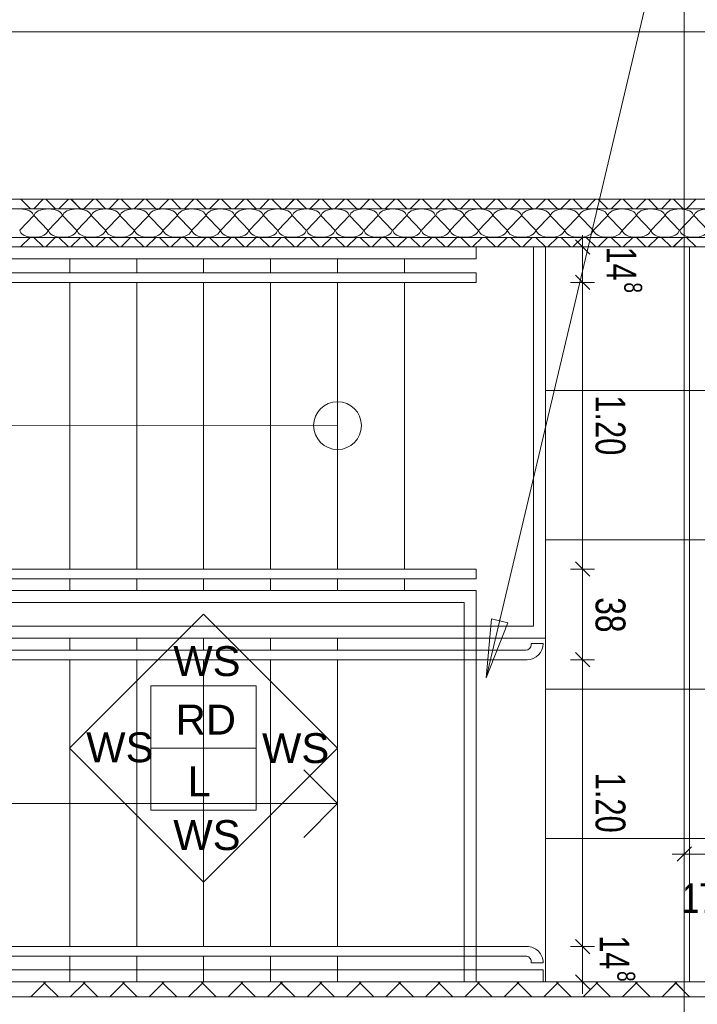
# Model space of a CAD drawing. Extents: x 229 to 926, y 37 to 878.
# Tile 156 of 201: x 447 to 504, y 666 to 748. Entities that reach past the tile are written whole.
import ezdxf
from ezdxf.lldxf.tags import DXFTag

# ---------------------------------------------------------------- set-up
doc = ezdxf.new("R2010")
doc.units = 0
doc.layers.get('0').update_dxf_attribs({"linetype": 'fein_strichliert', "lineweight": 13})
for name, color, linetype, lineweight in [('Axen', 7, 'Continuous', 25), ('Axen-A03CP9SWA9', 7, 'Continuous', 25), ('Beschriftung', 7, 'Continuous', 25), ('Beschriftung-A03CP9SUA9', 7, 'Continuous', 25), ('Deckenspiegel', 7, 'Continuous', 25), ('Fullfläche', 7, 'Continuous', 25), ('Fullfläche-A03CP9SXA9', 7, 'Continuous', 25), ('Maßlinien', 7, 'Continuous', 25), ('Maßlinien-A03CP9T3A9', 7, 'Continuous', 25), ('Treppen', 7, 'Continuous', 25), ('Treppen-A03CP9SZA9', 7, 'Continuous', 25), ('Wände', 7, 'Continuous', 25), ('Wände-A03CP9T2A9', 7, 'Continuous', 25)]:
    doc.layers.add(name, color=color, linetype=linetype, lineweight=lineweight)
doc.styles.get("Standard").update_dxf_attribs({"font": 'arial.ttf'})
tags = doc.linetypes.add('ALL_S25', pattern=[0.001, 0, -0.001]).pattern_tags.tags
tags[6:7] = [DXFTag(74, 4), DXFTag(75, 0), DXFTag(340, '0'), DXFTag(46, 1.0), DXFTag(50, 0.0), DXFTag(44, 0.0), DXFTag(45, 0.0)]
tags[4:5] = [DXFTag(74, 4), DXFTag(75, 0), DXFTag(340, '0'), DXFTag(46, 1.0), DXFTag(50, 0.0), DXFTag(44, 0.0), DXFTag(45, 0.0)]
tags = doc.linetypes.add('ALL_S25-A03CP9T4A9', pattern=[0.001, 0, -0.001]).pattern_tags.tags
tags[6:7] = [DXFTag(74, 4), DXFTag(75, 0), DXFTag(340, '0'), DXFTag(46, 1.0), DXFTag(50, 0.0), DXFTag(44, 0.0), DXFTag(45, 0.0)]
tags[4:5] = [DXFTag(74, 4), DXFTag(75, 0), DXFTag(340, '0'), DXFTag(46, 1.0), DXFTag(50, 0.0), DXFTag(44, 0.0), DXFTag(45, 0.0)]
tags = doc.linetypes.add('fein_strichliert', pattern=[4, 1, -2, 1]).pattern_tags.tags
tags[8:9] = [DXFTag(74, 4), DXFTag(75, 0), DXFTag(340, '0'), DXFTag(46, 0.0), DXFTag(50, 0.0), DXFTag(44, 0.0), DXFTag(45, 0.0)]
tags[6:7] = [DXFTag(74, 4), DXFTag(75, 0), DXFTag(340, '0'), DXFTag(46, 0.0), DXFTag(50, 0.0), DXFTag(44, 0.0), DXFTag(45, 0.0)]
tags[4:5] = [DXFTag(74, 4), DXFTag(75, 0), DXFTag(340, '0'), DXFTag(46, 0.0), DXFTag(50, 0.0), DXFTag(44, 0.0), DXFTag(45, 0.0)]
tags = doc.linetypes.add('PUNKT2_S9', pattern=[0.001, 0, -0.001]).pattern_tags.tags
tags[6:7] = [DXFTag(74, 4), DXFTag(75, 0), DXFTag(340, '0'), DXFTag(46, 1.0), DXFTag(50, 0.0), DXFTag(44, 0.0), DXFTag(45, 0.0)]
tags[4:5] = [DXFTag(74, 4), DXFTag(75, 0), DXFTag(340, '0'), DXFTag(46, 1.0), DXFTag(50, 0.0), DXFTag(44, 0.0), DXFTag(45, 0.0)]
tags = doc.linetypes.add('PUNKT2_S9-A03CP9T5A9', pattern=[0.001, 0, -0.001]).pattern_tags.tags
tags[6:7] = [DXFTag(74, 4), DXFTag(75, 0), DXFTag(340, '0'), DXFTag(46, 1.0), DXFTag(50, 0.0), DXFTag(44, 0.0), DXFTag(45, 0.0)]
tags[4:5] = [DXFTag(74, 4), DXFTag(75, 0), DXFTag(340, '0'), DXFTag(46, 1.0), DXFTag(50, 0.0), DXFTag(44, 0.0), DXFTag(45, 0.0)]
tags = doc.linetypes.add('VERDECKT2_S2', pattern=[0.0027, 0.002, -0.0007]).pattern_tags.tags
tags[6:7] = [DXFTag(74, 4), DXFTag(75, 0), DXFTag(340, '0'), DXFTag(46, 1.0), DXFTag(50, 0.0), DXFTag(44, 0.0), DXFTag(45, 0.0)]
tags[4:5] = [DXFTag(74, 4), DXFTag(75, 0), DXFTag(340, '0'), DXFTag(46, 1.0), DXFTag(50, 0.0), DXFTag(44, 0.0), DXFTag(45, 0.0)]
tags = doc.linetypes.add('VERDECKT2_S2-A03CP9T6A9', pattern=[0.0027, 0.002, -0.0007]).pattern_tags.tags
tags[6:7] = [DXFTag(74, 4), DXFTag(75, 0), DXFTag(340, '0'), DXFTag(46, 1.0), DXFTag(50, 0.0), DXFTag(44, 0.0), DXFTag(45, 0.0)]
tags[4:5] = [DXFTag(74, 4), DXFTag(75, 0), DXFTag(340, '0'), DXFTag(46, 1.0), DXFTag(50, 0.0), DXFTag(44, 0.0), DXFTag(45, 0.0)]

# ---------------------------------------------------------------- blocks, each defined once
blk = doc.blocks.new('Referenz-A03CP9SSA9', base_point=(255.728, 65.704))
at = {"layer": 'Axen', "color": 0, "linetype": 'ALL_S25', "lineweight": -2, "ltscale": 0.13}
for p, q in [((502.834, 66.032), (502.834, 801.546)), ((735.547, 733.346), (301.737, 733.346))]:
    blk.add_line(p, q, dxfattribs=at)
at = {"layer": 'Beschriftung', "color": 0, "lineweight": -2}
for p, q in [((486.263, 693.297), (516.523, 821.179)), ((451.407, 687.419), (462.622, 698.631)), ((462.622, 698.631), (473.834, 687.416)), ((486.263, 693.297), (486.711, 698.227)), ((486.263, 693.297), (486.711, 698.227)), ((488.073, 697.904), (486.263, 693.297)), ((488.073, 697.904), (486.263, 693.297)), ((486.711, 698.227), (488.073, 697.904)), ((486.711, 698.227), (488.073, 697.904)), ((487.392, 698.065), (487.472, 698.406)), ((486.263, 693.297), (486.263, 693.297)), ((486.263, 693.297), (486.263, 693.297)), ((486.263, 693.297), (486.263, 693.297)), ((458.22, 687.418), (458.221, 692.618)), ((458.221, 692.618), (467.021, 692.617)), ((467.021, 692.617), (467.02, 687.417)), ((462.619, 676.204), (451.407, 687.419)), ((467.02, 687.417), (458.22, 687.418)), ((458.22, 682.218), (458.22, 687.418)), ((473.834, 687.416), (462.619, 676.204)), ((467.02, 687.417), (467.02, 682.217)), ((467.02, 682.217), (458.22, 682.218))]:
    blk.add_line(p, q, dxfattribs=at)
at = {"layer": 'Fullfläche', "color": 0, "lineweight": -2}
for p, q in [((447.337, 733.346), (448.136, 732.546)), ((449.219, 733.346), (448.419, 732.546)), ((449.437, 733.346), (450.236, 732.546)), ((451.319, 733.346), (450.519, 732.546)), ((451.537, 733.346), (452.336, 732.546)), ((453.419, 733.346), (452.619, 732.546)), ((453.637, 733.346), (454.436, 732.546)), ((455.519, 733.346), (454.719, 732.546)), ((455.737, 733.346), (456.536, 732.546)), ((457.619, 733.346), (456.819, 732.546)), ((457.837, 733.346), (458.636, 732.546)), ((459.719, 733.346), (458.919, 732.546)), ((459.937, 733.346), (460.736, 732.546)), ((461.819, 733.346), (461.019, 732.546)), ((462.037, 733.346), (462.836, 732.546)), ((463.919, 733.346), (463.119, 732.546)), ((464.137, 733.346), (464.936, 732.546)), ((466.019, 733.346), (465.219, 732.546)), ((466.237, 733.346), (467.036, 732.546)), ((468.119, 733.346), (467.319, 732.546)), ((468.337, 733.346), (469.136, 732.546)), ((470.219, 733.346), (469.419, 732.546)), ((470.437, 733.346), (471.236, 732.546)), ((472.319, 733.346), (471.519, 732.546)), ((472.537, 733.346), (473.336, 732.546)), ((474.419, 733.346), (473.619, 732.546)), ((474.637, 733.346), (475.436, 732.546)), ((476.519, 733.346), (475.719, 732.546)), ((476.737, 733.346), (477.536, 732.546)), ((478.619, 733.346), (477.819, 732.546)), ((478.837, 733.346), (479.636, 732.546)), ((480.719, 733.346), (479.919, 732.546)), ((480.937, 733.346), (481.736, 732.546)), ((482.818, 733.346), (482.019, 732.546)), ((483.037, 733.346), (483.836, 732.546)), ((484.918, 733.346), (484.119, 732.546)), ((485.137, 733.346), (485.936, 732.546)), ((487.018, 733.346), (486.219, 732.546)), ((487.237, 733.346), (488.036, 732.546)), ((489.118, 733.346), (488.319, 732.546)), ((489.337, 733.346), (490.136, 732.546)), ((491.218, 733.346), (490.419, 732.546)), ((491.437, 733.346), (492.236, 732.546)), ((493.318, 733.346), (492.519, 732.546)), ((493.537, 733.346), (494.336, 732.546)), ((495.418, 733.346), (494.619, 732.546)), ((495.637, 733.346), (496.436, 732.546)), ((497.518, 733.346), (496.719, 732.546)), ((497.737, 733.346), (498.536, 732.546)), ((499.618, 733.346), (498.819, 732.546)), ((499.837, 733.346), (500.636, 732.546)), ((501.718, 733.346), (500.919, 732.546)), ((501.937, 733.346), (502.736, 732.546)), ((503.818, 733.346), (503.019, 732.546)), ((447.257, 730.746), (448.409, 731.946)), ((448.457, 731.946), (449.609, 730.746)), ((449.657, 730.746), (450.809, 731.946)), ((450.857, 731.946), (452.009, 730.746)), ((452.057, 730.746), (453.209, 731.946)), ((453.257, 731.946), (454.409, 730.746)), ((454.457, 730.746), (455.609, 731.946)), ((455.657, 731.946), (456.809, 730.746)), ((456.857, 730.746), (458.009, 731.946)), ((458.057, 731.946), (459.209, 730.746)), ((459.257, 730.746), (460.409, 731.946)), ((460.457, 731.946), (461.609, 730.746)), ((461.657, 730.746), (462.809, 731.946)), ((462.857, 731.946), (464.009, 730.746)), ((464.057, 730.746), (465.209, 731.946)), ((465.257, 731.946), (466.409, 730.746)), ((466.457, 730.746), (467.609, 731.946)), ((467.657, 731.946), (468.809, 730.746)), ((468.857, 730.746), (470.009, 731.946)), ((470.057, 731.946), (471.209, 730.746)), ((471.257, 730.746), (472.409, 731.946)), ((472.457, 731.946), (473.609, 730.746)), ((473.657, 730.746), (474.809, 731.946)), ((474.857, 731.946), (476.009, 730.746)), ((476.057, 730.746), (477.209, 731.946)), ((477.257, 731.946), (478.409, 730.746)), ((478.457, 730.746), (479.609, 731.946)), ((479.657, 731.946), (480.809, 730.746)), ((480.857, 730.746), (482.009, 731.946)), ((482.057, 731.946), (483.209, 730.746)), ((483.257, 730.746), (484.409, 731.946)), ((484.457, 731.946), (485.609, 730.746)), ((485.657, 730.746), (486.809, 731.946)), ((486.857, 731.946), (488.009, 730.746)), ((488.057, 730.746), (489.209, 731.946)), ((489.257, 731.946), (490.409, 730.746)), ((490.457, 730.746), (491.609, 731.946)), ((491.657, 731.946), (492.809, 730.746)), ((492.857, 730.746), (494.009, 731.946)), ((494.057, 731.946), (495.209, 730.746)), ((495.257, 730.746), (496.409, 731.946)), ((496.457, 731.946), (497.609, 730.746)), ((497.657, 730.746), (498.809, 731.946)), ((498.857, 731.946), (500.009, 730.746)), ((500.057, 730.746), (501.209, 731.946)), ((501.257, 731.946), (502.409, 730.746)), ((502.457, 730.746), (503.609, 731.946)), ((503.657, 731.946), (504.809, 730.746)), ((447.323, 729.346), (448.124, 730.147)), ((449.232, 729.346), (448.432, 730.147)), ((449.423, 729.346), (450.224, 730.147)), ((451.332, 729.346), (450.532, 730.147)), ((451.523, 729.346), (452.324, 730.147)), ((453.432, 729.346), (452.632, 730.147)), ((453.623, 729.346), (454.424, 730.147)), ((455.532, 729.346), (454.732, 730.147)), ((455.723, 729.346), (456.523, 730.147)), ((457.633, 729.346), (456.832, 730.147)), ((457.823, 729.346), (458.623, 730.147)), ((459.733, 729.346), (458.932, 730.147)), ((459.923, 729.346), (460.723, 730.147)), ((461.833, 729.346), (461.032, 730.147)), ((462.023, 729.346), (462.823, 730.147)), ((463.933, 729.346), (463.132, 730.147)), ((464.123, 729.346), (464.923, 730.147)), ((466.033, 729.346), (465.232, 730.147)), ((466.223, 729.346), (467.023, 730.147)), ((468.133, 729.346), (467.333, 730.147)), ((468.323, 729.346), (469.123, 730.147)), ((470.233, 729.346), (469.433, 730.147)), ((470.423, 729.346), (471.223, 730.147)), ((472.333, 729.346), (471.533, 730.147)), ((472.523, 729.346), (473.323, 730.147)), ((474.433, 729.346), (473.633, 730.147)), ((474.623, 729.346), (475.423, 730.147)), ((476.533, 729.346), (475.733, 730.147)), ((476.723, 729.346), (477.523, 730.147)), ((478.633, 729.346), (477.833, 730.147)), ((478.823, 729.346), (479.623, 730.147)), ((480.733, 729.346), (479.933, 730.147)), ((480.923, 729.346), (481.723, 730.147)), ((482.833, 729.346), (482.033, 730.147)), ((483.023, 729.346), (483.823, 730.147)), ((484.933, 729.346), (484.133, 730.147)), ((485.123, 729.346), (485.922, 730.146)), ((487.033, 729.346), (486.233, 730.146)), ((487.223, 729.346), (488.022, 730.146)), ((489.133, 729.346), (488.333, 730.146)), ((489.323, 729.346), (490.122, 730.146)), ((491.233, 729.346), (490.433, 730.146)), ((491.423, 729.346), (492.222, 730.146)), ((493.333, 729.346), (492.533, 730.146)), ((493.523, 729.346), (494.322, 730.146)), ((495.433, 729.346), (494.633, 730.146)), ((495.623, 729.346), (496.422, 730.146)), ((497.533, 729.346), (496.733, 730.146)), ((497.723, 729.346), (498.522, 730.146)), ((499.633, 729.346), (498.833, 730.146)), ((499.823, 729.346), (500.622, 730.146)), ((501.733, 729.346), (500.934, 730.146)), ((501.923, 729.346), (502.722, 730.146)), ((503.833, 729.346), (503.034, 730.146)), ((449.325, 667.753), (448.177, 666.604)), ((449.235, 667.846), (449.325, 667.756)), ((449.421, 667.846), (449.332, 667.756)), ((449.332, 667.753), (450.479, 666.604)), ((452.625, 667.753), (451.477, 666.604)), ((452.535, 667.846), (452.625, 667.756)), ((452.721, 667.846), (452.632, 667.756)), ((452.632, 667.753), (453.779, 666.604)), ((455.925, 667.753), (454.778, 666.604)), ((455.836, 667.846), (455.925, 667.756)), ((456.021, 667.846), (455.932, 667.756)), ((455.932, 667.753), (457.079, 666.605)), ((459.225, 667.753), (458.078, 666.605)), ((459.135, 667.846), (459.225, 667.756)), ((459.321, 667.846), (459.232, 667.756)), ((459.232, 667.753), (460.378, 666.605)), ((462.525, 667.753), (461.378, 666.605)), ((462.436, 667.846), (462.525, 667.756)), ((462.621, 667.846), (462.532, 667.756)), ((462.532, 667.753), (463.678, 666.605)), ((465.825, 667.753), (464.679, 666.606)), ((465.736, 667.846), (465.825, 667.756)), ((465.921, 667.846), (465.832, 667.756)), ((465.832, 667.753), (466.978, 666.606)), ((469.125, 667.753), (467.979, 666.606)), ((469.036, 667.846), (469.125, 667.756)), ((469.221, 667.846), (469.132, 667.756)), ((469.132, 667.753), (470.277, 666.606)), ((472.425, 667.753), (471.279, 666.606)), ((472.336, 667.846), (472.425, 667.756)), ((472.521, 667.846), (472.432, 667.756)), ((472.432, 667.753), (473.577, 666.607)), ((475.725, 667.753), (474.58, 666.607)), ((475.636, 667.846), (475.725, 667.756)), ((475.821, 667.846), (475.732, 667.756)), ((475.732, 667.753), (476.877, 666.607)), ((479.025, 667.753), (477.88, 666.607)), ((478.936, 667.846), (479.025, 667.756)), ((479.121, 667.846), (479.032, 667.756)), ((479.032, 667.753), (480.176, 666.607)), ((482.325, 667.753), (481.18, 666.607)), ((482.236, 667.846), (482.325, 667.756)), ((482.421, 667.846), (482.332, 667.756)), ((482.332, 667.753), (483.476, 666.608)), ((485.625, 667.753), (484.481, 666.608)), ((485.536, 667.846), (485.625, 667.756)), ((485.721, 667.846), (485.632, 667.756)), ((485.632, 667.753), (486.776, 666.608)), ((488.925, 667.753), (487.781, 666.608)), ((488.836, 667.846), (488.925, 667.756)), ((489.021, 667.846), (488.932, 667.756)), ((488.932, 667.753), (490.075, 666.609)), ((492.225, 667.753), (491.082, 666.609)), ((492.136, 667.846), (492.225, 667.757)), ((492.321, 667.846), (492.232, 667.757)), ((492.232, 667.753), (493.375, 666.609)), ((495.525, 667.753), (494.382, 666.609)), ((495.436, 667.846), (495.525, 667.757)), ((495.621, 667.846), (495.532, 667.757)), ((495.532, 667.753), (496.674, 666.609)), ((498.825, 667.753), (497.682, 666.609)), ((498.736, 667.846), (498.825, 667.757)), ((498.921, 667.846), (498.832, 667.757)), ((498.832, 667.753), (499.974, 666.61)), ((502.125, 667.753), (500.983, 666.61)), ((502.036, 667.846), (502.125, 667.757)), ((502.221, 667.846), (502.132, 667.757)), ((502.132, 667.753), (503.274, 666.61))]:
    blk.add_line(p, q, dxfattribs=at)
for centre, start_param, end_param in [((447.233, 731.946), 0, 1.570796), ((449.633, 731.946), 1.570796, 3.141593), ((449.633, 731.946), 0, 1.570796), ((452.033, 731.946), 1.570796, 3.141593), ((452.033, 731.946), 0, 1.570796), ((454.433, 731.946), 1.570796, 3.141593), ((454.433, 731.946), 0, 1.570796), ((456.833, 731.946), 1.570796, 3.141593), ((456.833, 731.946), 0, 1.570796), ((459.233, 731.946), 1.570796, 3.141593), ((459.233, 731.946), 0, 1.570796), ((461.633, 731.946), 1.570796, 3.141593), ((461.633, 731.946), 0, 1.570796), ((464.033, 731.946), 1.570796, 3.141593), ((464.033, 731.946), 0, 1.570796), ((466.433, 731.946), 1.570796, 3.141593), ((466.433, 731.946), 0, 1.570796), ((468.833, 731.946), 1.570796, 3.141593), ((468.833, 731.946), 0, 1.570796), ((471.233, 731.946), 1.570796, 3.141593), ((471.233, 731.946), 0, 1.570796), ((473.633, 731.946), 1.570796, 3.141593), ((473.633, 731.946), 0, 1.570796), ((476.033, 731.946), 1.570796, 3.141593), ((476.033, 731.946), 0, 1.570796), ((478.433, 731.946), 1.570796, 3.141593), ((478.433, 731.946), 0, 1.570796), ((480.833, 731.946), 1.570796, 3.141593), ((480.833, 731.946), 0, 1.570796), ((483.233, 731.946), 1.570796, 3.141593), ((483.233, 731.946), 0, 1.570796), ((485.633, 731.946), 1.570796, 3.141593), ((485.633, 731.946), 0, 1.570796), ((488.033, 731.946), 1.570796, 3.141593), ((488.033, 731.946), 0, 1.570796), ((490.433, 731.946), 1.570796, 3.141593), ((490.433, 731.946), 0, 1.570796), ((492.833, 731.946), 1.570796, 3.141593), ((492.833, 731.946), 0, 1.570796), ((495.233, 731.946), 1.570796, 3.141593), ((495.233, 731.946), 0, 1.570796), ((497.633, 731.946), 1.570796, 3.141593), ((497.633, 731.946), 0, 1.570796), ((500.033, 731.946), 1.570796, 3.141593), ((500.033, 731.946), 0, 1.570796), ((502.433, 731.946), 1.570796, 3.141593), ((502.433, 731.946), 0, 1.570796), ((504.833, 731.946), 1.570796, 3.141593), ((448.433, 730.746), 3.141593, 6.283185), ((450.833, 730.746), 3.141593, 6.283185), ((453.233, 730.746), 3.141593, 6.283185), ((455.633, 730.746), 3.141593, 6.283185), ((458.033, 730.746), 3.141593, 6.283185), ((460.433, 730.746), 3.141593, 6.283185), ((462.833, 730.746), 3.141593, 6.283185), ((465.233, 730.746), 3.141593, 6.283185), ((467.633, 730.746), 3.141593, 6.283185), ((470.033, 730.746), 3.141593, 6.283185), ((472.433, 730.746), 3.141593, 6.283185), ((474.833, 730.746), 3.141593, 6.283185), ((477.233, 730.746), 3.141593, 6.283185), ((479.633, 730.746), 3.141593, 6.283185), ((482.033, 730.746), 3.141593, 6.283185), ((484.433, 730.746), 3.141593, 6.283185), ((486.833, 730.746), 3.141593, 6.283185), ((489.233, 730.746), 3.141593, 6.283185), ((491.633, 730.746), 3.141593, 6.283185), ((494.033, 730.746), 3.141593, 6.283185), ((496.433, 730.746), 3.141593, 6.283185), ((498.833, 730.746), 3.141593, 6.283185), ((501.233, 730.746), 3.141593, 6.283185), ((503.633, 730.746), 3.141593, 6.283185)]:
    blk.add_ellipse(centre, major_axis=(1.176, 0), ratio=0.5, start_param=start_param, end_param=end_param, dxfattribs=at)
at = {"layer": 'Maßlinien', "color": 0, "lineweight": -2}
for p, q in [((423.368, 747.346), (506.334, 747.346)), ((494.334, 729.346), (494.334, 730.346)), ((494.334, 729.346), (493.334, 729.346)), ((493.734, 729.946), (494.934, 728.746)), ((494.334, 729.346), (495.334, 729.346)), ((494.334, 729.346), (494.334, 726.386)), ((493.734, 726.986), (494.934, 725.786)), ((494.334, 726.386), (493.334, 726.386)), ((494.334, 726.386), (495.334, 726.386)), ((494.334, 726.386), (494.334, 702.396)), ((493.734, 702.996), (494.934, 701.796)), ((494.334, 702.396), (493.334, 702.396)), ((494.334, 702.396), (495.334, 702.396)), ((494.334, 702.396), (494.334, 694.806)), ((494.334, 694.806), (493.334, 694.806)), ((493.734, 695.406), (494.934, 694.206)), ((494.334, 694.806), (495.334, 694.806)), ((494.334, 694.806), (494.334, 670.806)), ((503.434, 679.146), (502.234, 677.946)), ((502.834, 678.546), (502.834, 679.546)), ((502.834, 678.546), (501.834, 678.546)), ((502.834, 678.546), (502.834, 677.546)), ((506.334, 678.546), (502.834, 678.546)), ((494.334, 670.806), (493.334, 670.806)), ((493.734, 671.406), (494.934, 670.206)), ((494.334, 670.806), (495.334, 670.806)), ((494.334, 670.806), (494.334, 667.846)), ((493.734, 668.446), (494.934, 667.246)), ((494.334, 667.846), (493.334, 667.846)), ((494.334, 667.846), (495.334, 667.846)), ((494.334, 667.846), (494.334, 666.846))]:
    blk.add_line(p, q, dxfattribs=at)
at = {"layer": 'Treppen', "color": 0, "lineweight": -2}
for p, q in [((485.434, 729.346), (441.625, 729.346)), ((479.434, 729.346), (479.434, 729.346)), ((485.434, 728.346), (485.434, 729.346)), ((485.434, 728.346), (441.236, 728.346)), ((451.434, 727.186), (451.434, 728.346)), ((457.034, 727.186), (457.034, 728.346)), ((462.634, 727.186), (462.634, 728.346)), ((468.234, 727.186), (468.234, 728.346)), ((473.834, 727.186), (473.834, 728.346)), ((479.434, 728.346), (479.434, 727.186)), ((485.434, 727.186), (440.866, 727.186)), ((485.434, 727.186), (485.434, 726.386)), ((485.434, 726.386), (440.476, 726.386)), ((451.434, 702.386), (451.434, 726.386)), ((457.034, 702.386), (457.034, 726.386)), ((462.634, 702.386), (462.634, 726.386)), ((468.234, 702.386), (468.234, 726.386)), ((473.834, 702.386), (473.834, 726.386)), ((473.834, 714.396), (400.434, 714.363)), ((485.434, 702.386), (431.138, 702.386)), ((485.434, 701.586), (485.434, 702.386)), ((485.434, 701.586), (430.825, 701.586)), ((451.434, 700.586), (451.434, 701.586)), ((457.034, 700.586), (457.034, 701.586)), ((462.634, 700.586), (462.634, 701.586)), ((468.234, 700.586), (468.234, 701.586)), ((473.834, 700.586), (473.834, 701.586)), ((479.434, 701.586), (479.434, 700.586)), ((485.434, 700.586), (430.434, 700.586)), ((485.434, 700.586), (485.434, 667.846)), ((484.434, 699.586), (430.042, 699.586)), ((484.434, 667.846), (484.434, 699.586)), ((473.834, 682.763), (471.005, 685.592)), ((400.434, 682.763), (473.834, 682.763)), ((473.834, 682.763), (471.005, 679.935))]:
    blk.add_line(p, q, dxfattribs=at)
at = {"layer": 'Treppen', "color": 0, "linetype": 'PUNKT2_S9', "lineweight": -2, "ltscale": 0.13}
for p, q in [((490.234, 729.346), (490.234, 697.606)), ((491.234, 729.346), (491.234, 696.606)), ((490.234, 697.606), (415.234, 697.606)), ((491.234, 696.606), (414.234, 696.606)), ((451.434, 695.606), (451.434, 696.606)), ((457.034, 695.606), (457.034, 696.606)), ((462.634, 695.606), (462.634, 696.606)), ((468.234, 695.606), (468.234, 696.606)), ((473.834, 695.606), (473.834, 696.606)), ((489.582, 695.606), (413.785, 695.606)), ((491.034, 696.158), (490.034, 696.158)), ((490.034, 696.158), (490.034, 696.058)), ((489.682, 694.806), (413.785, 694.806)), ((451.434, 670.806), (451.434, 694.806)), ((457.034, 670.806), (457.034, 694.806)), ((462.634, 670.806), (462.634, 694.806)), ((468.234, 670.806), (468.234, 694.806)), ((473.834, 670.806), (473.834, 694.806)), ((489.682, 670.806), (389.434, 670.806)), ((489.582, 670.006), (389.434, 670.006)), ((451.434, 667.846), (451.434, 670.006)), ((457.034, 667.846), (457.034, 670.006)), ((462.634, 667.846), (462.634, 670.006)), ((468.234, 667.846), (468.234, 670.006)), ((473.834, 667.846), (473.834, 670.006)), ((490.034, 669.454), (490.034, 669.554)), ((491.034, 669.454), (490.034, 669.454)), ((491.034, 668.846), (386.634, 668.846)), ((491.034, 668.846), (491.034, 667.846)), ((491.034, 667.846), (385.634, 667.846))]:
    blk.add_line(p, q, dxfattribs=at)
at = {"layer": 'Treppen', "color": 0, "linetype": 'VERDECKT2_S2', "lineweight": -2, "ltscale": 0.13}
blk.add_line((479.434, 726.386), (479.434, 702.386), dxfattribs=at)
at = {"layer": 'Treppen', "color": 0, "lineweight": -2}
blk.add_circle((473.834, 714.396), 2, dxfattribs=at)
at = {"layer": 'Treppen', "color": 0, "linetype": 'PUNKT2_S9', "lineweight": -2, "ltscale": 0.13}
for centre, major_axis, end_param in [((489.582, 696.058), (0, -0.452), 1.570796), ((489.682, 696.158), (0, -1.352), 1.570796), ((489.682, 669.454), (1.352, 0), 1.570797), ((489.582, 669.554), (0.452, 0), 1.570797)]:
    blk.add_ellipse(centre, major_axis=major_axis, ratio=1, start_param=0, end_param=end_param, dxfattribs=at)
at = {"layer": 'Wände', "color": 0, "lineweight": -2}
for p, q in [((506.334, 733.346), (381.634, 733.346)), ((506.334, 732.546), (382.433, 732.546)), ((506.334, 730.146), (382.433, 730.146)), ((382.433, 729.346), (506.334, 729.346)), ((506.334, 667.846), (382.433, 667.846)), ((506.334, 666.61), (381.634, 666.596))]:
    blk.add_line(p, q, dxfattribs=at)
at = {"layer": 'Beschriftung', "color": 0, "lineweight": -2, "char_height": 2.5, "attachment_point": 1, "rotation": 359.99316}
for s, insert in [('{\\fArial;WS}', (460.092, 695.942)), ('{\\fArial;RD}', (460.296, 691.044)), ('{\\fArial;WS}', (452.808, 688.731)), ('{\\fArial;WS}', (467.514, 688.66)), ('{\\fArial;L}', (461.296, 685.877)), ('{\\fArial;WS}', (460.092, 681.383))]:
    blk.add_mtext(s, dxfattribs=dict(at, insert=insert))
at = {"layer": 'Maßlinien', "color": 0, "lineweight": -2, "attachment_point": 1}
for s, insert, char_height, rotation in [('{\\W0.73;\\fArial;14}', (498.834, 729.373), 2.5, 270.00001), ('{\\W0.76;\\fArial;8}', (499.316, 726.385), 1.5, 270.00001), ('{\\W0.74;\\fArial;1.20}', (497.916, 716.941), 2.5, 270.00001), ('{\\W0.76;\\fArial;38}', (497.918, 700.036), 2.5, 270.00001), ('{\\W0.74;\\fArial;1.20}', (497.916, 685.356), 2.5, 270.00001), ('{\\W0.73;\\fArial;17}', (502.674, 676.108), 2.5, 0.00001), ('{\\W0.73;\\fArial;14}', (498.255, 671.739), 2.5, 270.00001), ('{\\W0.76;\\fArial;8}', (498.737, 668.751), 1.5, 270.00001)]:
    blk.add_mtext(s, dxfattribs=dict(at, insert=insert, char_height=char_height, rotation=rotation))
blk = doc.blocks.new('Referenz-A03CP9T9A9', base_point=(255.728, 65.706))
at = {"layer": 'Axen-A03CP9SWA9', "color": 0, "linetype": 'ALL_S25-A03CP9T4A9', "lineweight": -2, "ltscale": 0.13}
for p, q in [((502.833, 66.032), (502.833, 801.546)), ((735.547, 733.346), (301.737, 733.346))]:
    blk.add_line(p, q, dxfattribs=at)
at = {"layer": 'Beschriftung-A03CP9SUA9', "color": 0, "lineweight": -2}
for p, q in [((486.263, 693.297), (516.523, 821.178)), ((451.407, 687.419), (462.622, 698.631)), ((462.622, 698.631), (473.833, 687.416)), ((486.263, 693.297), (486.71, 698.227)), ((486.263, 693.297), (486.71, 698.227)), ((488.073, 697.904), (486.263, 693.297)), ((488.073, 697.904), (486.263, 693.297)), ((486.71, 698.227), (488.073, 697.904)), ((486.71, 698.227), (488.073, 697.904)), ((487.391, 698.065), (487.472, 698.406)), ((458.22, 687.418), (458.221, 692.618)), ((458.221, 692.618), (467.021, 692.617)), ((467.021, 692.617), (467.02, 687.417)), ((462.618, 676.204), (451.407, 687.419)), ((467.02, 687.417), (458.22, 687.418)), ((458.22, 682.218), (458.22, 687.418)), ((473.833, 687.416), (462.618, 676.204)), ((467.02, 687.417), (467.02, 682.217)), ((467.02, 682.217), (458.22, 682.218))]:
    blk.add_line(p, q, dxfattribs=at)
at = {"layer": 'Deckenspiegel', "color": 0, "lineweight": -2}
for p, q in [((491.233, 667.846), (491.233, 729.346)), ((491.233, 729.346), (552.833, 729.346)), ((503.284, 667.846), (503.283, 729.346)), ((491.233, 717.346), (552.833, 717.346)), ((491.233, 704.846), (552.833, 704.846)), ((491.233, 692.346), (552.833, 692.346)), ((491.233, 679.846), (552.833, 679.846)), ((552.834, 667.847), (491.233, 667.846))]:
    blk.add_line(p, q, dxfattribs=at)
at = {"layer": 'Fullfläche-A03CP9SXA9', "color": 0, "lineweight": -2}
for p, q in [((447.336, 733.346), (448.136, 732.546)), ((449.219, 733.346), (448.419, 732.546)), ((449.436, 733.346), (450.236, 732.546)), ((451.319, 733.346), (450.519, 732.546)), ((451.536, 733.346), (452.336, 732.546)), ((453.419, 733.346), (452.619, 732.546)), ((453.636, 733.346), (454.436, 732.546)), ((455.518, 733.346), (454.719, 732.546)), ((455.736, 733.346), (456.536, 732.546)), ((457.619, 733.346), (456.819, 732.546)), ((457.836, 733.346), (458.636, 732.546)), ((459.719, 733.346), (458.919, 732.546)), ((459.937, 733.346), (460.736, 732.546)), ((461.818, 733.346), (461.019, 732.546)), ((462.036, 733.346), (462.836, 732.546)), ((463.918, 733.346), (463.119, 732.546)), ((464.136, 733.346), (464.936, 732.546)), ((466.018, 733.346), (465.219, 732.546)), ((466.237, 733.346), (467.036, 732.546)), ((468.118, 733.346), (467.319, 732.546)), ((468.336, 733.346), (469.136, 732.546)), ((470.218, 733.346), (469.419, 732.546)), ((470.436, 733.346), (471.236, 732.546)), ((472.318, 733.346), (471.519, 732.546)), ((472.536, 733.346), (473.336, 732.546)), ((474.418, 733.346), (473.619, 732.546)), ((474.637, 733.346), (475.436, 732.546)), ((476.518, 733.346), (475.719, 732.546)), ((476.737, 733.346), (477.536, 732.546)), ((478.618, 733.346), (477.819, 732.546)), ((478.837, 733.346), (479.636, 732.546)), ((480.718, 733.346), (479.919, 732.546)), ((480.937, 733.346), (481.736, 732.546)), ((482.818, 733.346), (482.019, 732.546)), ((483.037, 733.346), (483.836, 732.546)), ((484.918, 733.346), (484.119, 732.546)), ((485.137, 733.346), (485.936, 732.546)), ((487.018, 733.346), (486.219, 732.546)), ((487.237, 733.346), (488.036, 732.546)), ((489.118, 733.346), (488.319, 732.546)), ((489.337, 733.346), (490.136, 732.546)), ((491.218, 733.346), (490.419, 732.546)), ((491.437, 733.346), (492.236, 732.546)), ((493.318, 733.346), (492.519, 732.546)), ((493.537, 733.346), (494.336, 732.546)), ((495.418, 733.346), (494.619, 732.546)), ((495.637, 733.346), (496.436, 732.546)), ((497.518, 733.346), (496.719, 732.546)), ((497.737, 733.346), (498.536, 732.546)), ((499.618, 733.346), (498.819, 732.546)), ((499.837, 733.346), (500.636, 732.546)), ((501.718, 733.346), (500.919, 732.546)), ((501.937, 733.346), (502.736, 732.546)), ((503.818, 733.346), (503.019, 732.546)), ((447.257, 730.746), (448.409, 731.946)), ((448.457, 731.946), (449.609, 730.746)), ((449.657, 730.746), (450.809, 731.946)), ((450.857, 731.946), (452.009, 730.746)), ((452.057, 730.746), (453.209, 731.946)), ((453.257, 731.946), (454.409, 730.746)), ((454.457, 730.746), (455.609, 731.946)), ((455.657, 731.946), (456.809, 730.746)), ((456.857, 730.746), (458.009, 731.946)), ((458.057, 731.946), (459.209, 730.746)), ((459.257, 730.746), (460.409, 731.946)), ((460.457, 731.946), (461.609, 730.746)), ((461.657, 730.746), (462.809, 731.946)), ((462.857, 731.946), (464.009, 730.746)), ((464.057, 730.746), (465.209, 731.946)), ((465.257, 731.946), (466.409, 730.746)), ((466.457, 730.746), (467.609, 731.946)), ((467.657, 731.946), (468.809, 730.746)), ((468.857, 730.746), (470.009, 731.946)), ((470.057, 731.946), (471.209, 730.746)), ((471.257, 730.746), (472.409, 731.946)), ((472.457, 731.946), (473.609, 730.746)), ((473.657, 730.746), (474.809, 731.946)), ((474.857, 731.946), (476.009, 730.746)), ((476.057, 730.746), (477.209, 731.946)), ((477.257, 731.946), (478.409, 730.746)), ((478.457, 730.746), (479.609, 731.946)), ((479.657, 731.946), (480.809, 730.746)), ((480.857, 730.746), (482.009, 731.946)), ((482.057, 731.946), (483.209, 730.746)), ((483.257, 730.746), (484.409, 731.946)), ((484.457, 731.946), (485.609, 730.746)), ((485.657, 730.746), (486.809, 731.946)), ((486.857, 731.946), (488.009, 730.746)), ((488.057, 730.746), (489.209, 731.946)), ((489.257, 731.946), (490.409, 730.746)), ((490.457, 730.746), (491.609, 731.946)), ((491.657, 731.946), (492.809, 730.746)), ((492.857, 730.746), (494.009, 731.946)), ((494.057, 731.946), (495.209, 730.746)), ((495.257, 730.746), (496.409, 731.946)), ((496.457, 731.946), (497.609, 730.746)), ((497.657, 730.746), (498.809, 731.946)), ((498.857, 731.946), (500.009, 730.746)), ((500.057, 730.746), (501.209, 731.946)), ((501.257, 731.946), (502.409, 730.746)), ((502.457, 730.746), (503.609, 731.946)), ((503.657, 731.946), (504.809, 730.746)), ((447.323, 729.346), (448.124, 730.147)), ((449.232, 729.346), (448.432, 730.147)), ((449.423, 729.346), (450.223, 730.147)), ((451.332, 729.346), (450.532, 730.147)), ((451.523, 729.346), (452.323, 730.147)), ((453.432, 729.346), (452.632, 730.147)), ((453.623, 729.346), (454.423, 730.147)), ((455.532, 729.346), (454.732, 730.147)), ((455.723, 729.346), (456.523, 730.147)), ((457.632, 729.346), (456.832, 730.147)), ((457.823, 729.346), (458.623, 730.147)), ((459.732, 729.346), (458.932, 730.147)), ((459.923, 729.346), (460.723, 730.147)), ((461.832, 729.346), (461.032, 730.147)), ((462.023, 729.346), (462.823, 730.147)), ((463.932, 729.346), (463.132, 730.147)), ((464.123, 729.346), (464.923, 730.147)), ((466.032, 729.346), (465.232, 730.147)), ((466.223, 729.346), (467.023, 730.147)), ((468.132, 729.346), (467.332, 730.147)), ((468.323, 729.346), (469.123, 730.147)), ((470.232, 729.346), (469.432, 730.147)), ((470.423, 729.346), (471.223, 730.147)), ((472.332, 729.346), (471.532, 730.147)), ((472.523, 729.346), (473.323, 730.147)), ((474.432, 729.346), (473.632, 730.147)), ((474.623, 729.346), (475.423, 730.147)), ((476.533, 729.346), (475.733, 730.147)), ((476.723, 729.346), (477.522, 730.147)), ((478.632, 729.346), (477.833, 730.147)), ((478.823, 729.346), (479.622, 730.147)), ((480.733, 729.346), (479.933, 730.147)), ((480.923, 729.346), (481.722, 730.147)), ((482.832, 729.346), (482.033, 730.147)), ((483.023, 729.346), (483.822, 730.147)), ((484.933, 729.346), (484.133, 730.147)), ((485.123, 729.346), (485.922, 730.146)), ((487.033, 729.346), (486.233, 730.146)), ((487.223, 729.346), (488.022, 730.146)), ((489.133, 729.346), (488.333, 730.146)), ((489.323, 729.346), (490.122, 730.146)), ((491.233, 729.346), (490.433, 730.146)), ((491.423, 729.346), (492.222, 730.146)), ((493.333, 729.346), (492.533, 730.146)), ((493.522, 729.346), (494.322, 730.146)), ((495.433, 729.346), (494.633, 730.146)), ((495.623, 729.346), (496.422, 730.146)), ((497.533, 729.346), (496.733, 730.146)), ((497.722, 729.346), (498.522, 730.146)), ((499.633, 729.346), (498.833, 730.146)), ((499.822, 729.346), (500.622, 730.146)), ((501.733, 729.346), (500.933, 730.146)), ((501.922, 729.346), (502.722, 730.146)), ((503.833, 729.346), (503.033, 730.146)), ((449.325, 667.753), (448.177, 666.604)), ((449.235, 667.846), (449.325, 667.756)), ((449.421, 667.846), (449.331, 667.756)), ((449.331, 667.753), (450.479, 666.604)), ((452.625, 667.753), (451.477, 666.604)), ((452.535, 667.846), (452.625, 667.756)), ((452.721, 667.846), (452.631, 667.756)), ((452.631, 667.753), (453.779, 666.604)), ((455.925, 667.753), (454.778, 666.604)), ((455.835, 667.846), (455.925, 667.756)), ((456.021, 667.846), (455.931, 667.756)), ((455.931, 667.753), (457.079, 666.605)), ((459.225, 667.753), (458.078, 666.605)), ((459.135, 667.846), (459.225, 667.756)), ((459.321, 667.846), (459.231, 667.756)), ((459.231, 667.753), (460.378, 666.605)), ((462.525, 667.753), (461.378, 666.605)), ((462.435, 667.846), (462.525, 667.756)), ((462.621, 667.846), (462.531, 667.756)), ((462.531, 667.753), (463.678, 666.606)), ((465.825, 667.753), (464.679, 666.606)), ((465.735, 667.846), (465.825, 667.756)), ((465.921, 667.846), (465.831, 667.756)), ((465.831, 667.753), (466.978, 666.606)), ((469.125, 667.753), (467.979, 666.606)), ((469.035, 667.846), (469.125, 667.756)), ((469.221, 667.846), (469.131, 667.756)), ((469.131, 667.753), (470.277, 666.606)), ((472.425, 667.753), (471.279, 666.606)), ((472.335, 667.846), (472.425, 667.757)), ((472.521, 667.846), (472.431, 667.757)), ((472.431, 667.753), (473.577, 666.607)), ((475.725, 667.753), (474.58, 666.607)), ((475.635, 667.846), (475.725, 667.757)), ((475.821, 667.846), (475.731, 667.757)), ((475.731, 667.753), (476.876, 666.607)), ((479.025, 667.753), (477.88, 666.607)), ((478.935, 667.846), (479.025, 667.757)), ((479.121, 667.846), (479.031, 667.757)), ((479.031, 667.753), (480.176, 666.608)), ((482.325, 667.753), (481.18, 666.608)), ((482.235, 667.846), (482.325, 667.757)), ((482.421, 667.846), (482.331, 667.757)), ((482.331, 667.753), (483.476, 666.608)), ((485.625, 667.753), (484.481, 666.608)), ((485.535, 667.846), (485.625, 667.757)), ((485.721, 667.846), (485.631, 667.757)), ((485.631, 667.753), (486.775, 666.608)), ((488.925, 667.753), (487.781, 666.608)), ((488.835, 667.846), (488.925, 667.757)), ((489.021, 667.846), (488.931, 667.757)), ((488.931, 667.753), (490.075, 666.609)), ((492.225, 667.753), (491.081, 666.609)), ((492.135, 667.846), (492.225, 667.757)), ((492.321, 667.846), (492.231, 667.757)), ((492.231, 667.753), (493.375, 666.609)), ((495.525, 667.753), (494.382, 666.609)), ((495.435, 667.846), (495.525, 667.757)), ((495.621, 667.846), (495.531, 667.757)), ((495.531, 667.753), (496.674, 666.609)), ((498.825, 667.753), (497.682, 666.61)), ((498.736, 667.846), (498.825, 667.757)), ((498.921, 667.846), (498.831, 667.757)), ((498.831, 667.753), (499.974, 666.61)), ((502.125, 667.754), (500.982, 666.61)), ((502.035, 667.846), (502.125, 667.757)), ((502.221, 667.846), (502.131, 667.757)), ((502.131, 667.754), (503.273, 666.61))]:
    blk.add_line(p, q, dxfattribs=at)
for centre, start_param, end_param in [((447.233, 731.946), 0, 1.570796), ((449.633, 731.946), 1.570796, 3.141593), ((449.633, 731.946), 0, 1.570796), ((452.033, 731.946), 1.570796, 3.141593), ((452.033, 731.946), 0, 1.570796), ((454.433, 731.946), 1.570796, 3.141593), ((454.433, 731.946), 0, 1.570796), ((456.833, 731.946), 1.570796, 3.141593), ((456.833, 731.946), 0, 1.570796), ((459.233, 731.946), 1.570796, 3.141593), ((459.233, 731.946), 0, 1.570796), ((461.633, 731.946), 1.570796, 3.141593), ((461.633, 731.946), 0, 1.570796), ((464.033, 731.946), 1.570796, 3.141593), ((464.033, 731.946), 0, 1.570796), ((466.433, 731.946), 1.570796, 3.141593), ((466.433, 731.946), 0, 1.570796), ((468.833, 731.946), 1.570796, 3.141593), ((468.833, 731.946), 0, 1.570796), ((471.233, 731.946), 1.570796, 3.141593), ((471.233, 731.946), 0, 1.570796), ((473.633, 731.946), 1.570796, 3.141593), ((473.633, 731.946), 0, 1.570796), ((476.033, 731.946), 1.570796, 3.141593), ((476.033, 731.946), 0, 1.570796), ((478.433, 731.946), 1.570796, 3.141593), ((478.433, 731.946), 0, 1.570796), ((480.833, 731.946), 1.570796, 3.141593), ((480.833, 731.946), 0, 1.570796), ((483.233, 731.946), 1.570796, 3.141593), ((483.233, 731.946), 0, 1.570796), ((485.633, 731.946), 1.570796, 3.141593), ((485.633, 731.946), 0, 1.570796), ((488.033, 731.946), 1.570796, 3.141593), ((488.033, 731.946), 0, 1.570796), ((490.433, 731.946), 1.570796, 3.141593), ((490.433, 731.946), 0, 1.570796), ((492.833, 731.946), 1.570796, 3.141593), ((492.833, 731.946), 0, 1.570796), ((495.233, 731.946), 1.570796, 3.141593), ((495.233, 731.946), 0, 1.570796), ((497.633, 731.946), 1.570796, 3.141593), ((497.633, 731.946), 0, 1.570796), ((500.033, 731.946), 1.570796, 3.141593), ((500.033, 731.946), 0, 1.570796), ((502.433, 731.946), 1.570796, 3.141593), ((502.433, 731.946), 0, 1.570796), ((504.833, 731.946), 1.570796, 3.141593), ((448.433, 730.746), 3.141593, 6.283185), ((450.833, 730.746), 3.141593, 6.283185), ((453.233, 730.746), 3.141593, 6.283185), ((455.633, 730.746), 3.141593, 6.283185), ((458.033, 730.746), 3.141593, 6.283185), ((460.433, 730.746), 3.141593, 6.283185), ((462.833, 730.746), 3.141593, 6.283185), ((465.233, 730.746), 3.141593, 6.283185), ((467.633, 730.746), 3.141593, 6.283185), ((470.033, 730.746), 3.141593, 6.283185), ((472.433, 730.746), 3.141593, 6.283185), ((474.833, 730.746), 3.141593, 6.283185), ((477.233, 730.746), 3.141593, 6.283185), ((479.633, 730.746), 3.141593, 6.283185), ((482.033, 730.746), 3.141593, 6.283185), ((484.433, 730.746), 3.141593, 6.283185), ((486.833, 730.746), 3.141593, 6.283185), ((489.233, 730.746), 3.141593, 6.283185), ((491.633, 730.746), 3.141593, 6.283185), ((494.033, 730.746), 3.141593, 6.283185), ((496.433, 730.746), 3.141593, 6.283185), ((498.833, 730.746), 3.141593, 6.283185), ((501.233, 730.746), 3.141593, 6.283185), ((503.633, 730.746), 3.141593, 6.283185)]:
    blk.add_ellipse(centre, major_axis=(1.176, 0), ratio=0.5, start_param=start_param, end_param=end_param, dxfattribs=at)
at = {"layer": 'Maßlinien-A03CP9T3A9', "color": 0, "lineweight": -2}
for p, q in [((423.368, 747.346), (506.333, 747.346)), ((494.333, 729.346), (494.333, 730.346)), ((494.333, 729.346), (493.333, 729.346)), ((493.733, 729.946), (494.933, 728.746)), ((494.333, 729.346), (495.333, 729.346)), ((494.333, 729.346), (494.333, 726.386)), ((493.733, 726.986), (494.933, 725.786)), ((494.333, 726.386), (493.333, 726.386)), ((494.333, 726.386), (495.333, 726.386)), ((494.333, 726.386), (494.333, 702.396)), ((493.733, 702.996), (494.933, 701.796)), ((494.333, 702.396), (493.333, 702.396)), ((494.333, 702.396), (495.333, 702.396)), ((494.333, 702.396), (494.333, 694.806)), ((494.333, 694.806), (493.333, 694.806)), ((493.733, 695.406), (494.933, 694.206)), ((494.333, 694.806), (495.333, 694.806)), ((494.333, 694.806), (494.333, 670.806)), ((503.433, 679.146), (502.233, 677.946)), ((502.833, 678.546), (502.833, 679.546)), ((502.833, 678.546), (501.833, 678.546)), ((502.833, 678.546), (502.833, 677.546)), ((506.333, 678.546), (502.833, 678.546)), ((494.333, 670.806), (493.333, 670.806)), ((493.733, 671.406), (494.933, 670.206)), ((494.333, 670.806), (495.333, 670.806)), ((494.333, 670.806), (494.333, 667.846)), ((493.733, 668.446), (494.933, 667.246)), ((494.333, 667.846), (493.333, 667.846)), ((494.333, 667.846), (495.333, 667.846)), ((494.333, 667.846), (494.333, 666.846))]:
    blk.add_line(p, q, dxfattribs=at)
at = {"layer": 'Treppen-A03CP9SZA9', "color": 0, "lineweight": -2}
for p, q in [((485.433, 729.346), (441.625, 729.346)), ((485.433, 728.346), (485.433, 729.346)), ((485.433, 728.346), (441.235, 728.346)), ((451.433, 727.186), (451.433, 728.346)), ((457.033, 727.186), (457.033, 728.346)), ((462.633, 727.186), (462.633, 728.346)), ((468.233, 727.186), (468.233, 728.346)), ((473.833, 727.186), (473.833, 728.346)), ((479.433, 728.346), (479.433, 727.186)), ((485.433, 727.186), (440.866, 727.186)), ((485.433, 727.186), (485.433, 726.386)), ((485.433, 726.386), (440.476, 726.386)), ((451.433, 702.386), (451.433, 726.386)), ((457.033, 702.386), (457.033, 726.386)), ((462.633, 702.386), (462.633, 726.386)), ((468.233, 702.386), (468.233, 726.386)), ((473.833, 702.386), (473.833, 726.386)), ((473.833, 714.396), (400.434, 714.364)), ((485.433, 702.386), (431.138, 702.386)), ((485.433, 701.586), (485.433, 702.386)), ((485.433, 701.586), (430.825, 701.586)), ((451.433, 700.586), (451.433, 701.586)), ((457.033, 700.586), (457.033, 701.586)), ((462.633, 700.586), (462.633, 701.586)), ((468.233, 700.586), (468.233, 701.586)), ((473.833, 700.586), (473.833, 701.586)), ((479.433, 701.586), (479.433, 700.586)), ((485.433, 700.586), (430.434, 700.586)), ((485.433, 700.586), (485.433, 667.846)), ((484.433, 699.586), (430.042, 699.586)), ((484.433, 667.846), (484.433, 699.586)), ((473.833, 682.764), (471.005, 685.592)), ((400.434, 682.764), (473.833, 682.764)), ((473.833, 682.764), (471.005, 679.935))]:
    blk.add_line(p, q, dxfattribs=at)
at = {"layer": 'Treppen-A03CP9SZA9', "color": 0, "linetype": 'PUNKT2_S9-A03CP9T5A9', "lineweight": -2, "ltscale": 0.13}
for p, q in [((490.233, 729.346), (490.233, 697.606)), ((491.233, 729.346), (491.233, 696.606)), ((490.233, 697.606), (415.234, 697.606)), ((491.233, 696.606), (414.234, 696.606)), ((451.433, 695.606), (451.433, 696.606)), ((457.033, 695.606), (457.033, 696.606)), ((462.633, 695.606), (462.633, 696.606)), ((468.233, 695.606), (468.233, 696.606)), ((473.833, 695.606), (473.833, 696.606)), ((489.582, 695.606), (413.785, 695.606)), ((491.033, 696.158), (490.033, 696.158)), ((490.033, 696.158), (490.033, 696.058)), ((489.682, 694.806), (413.785, 694.806)), ((451.433, 670.806), (451.433, 694.806)), ((457.034, 670.806), (457.033, 694.806)), ((462.633, 670.806), (462.633, 694.806)), ((468.233, 670.806), (468.233, 694.806)), ((473.833, 670.806), (473.833, 694.806)), ((489.682, 670.806), (389.434, 670.806)), ((489.582, 670.006), (389.434, 670.006)), ((451.433, 667.846), (451.433, 670.006)), ((457.034, 667.846), (457.034, 670.006)), ((462.633, 667.846), (462.633, 670.006)), ((468.233, 667.846), (468.233, 670.006)), ((473.833, 667.846), (473.833, 670.006)), ((490.033, 669.454), (490.033, 669.554)), ((491.033, 669.454), (490.033, 669.454)), ((491.033, 668.846), (386.634, 668.846)), ((491.033, 668.846), (491.033, 667.846)), ((491.033, 667.846), (385.634, 667.846))]:
    blk.add_line(p, q, dxfattribs=at)
at = {"layer": 'Treppen-A03CP9SZA9', "color": 0, "linetype": 'VERDECKT2_S2-A03CP9T6A9', "lineweight": -2, "ltscale": 0.13}
blk.add_line((479.433, 726.386), (479.433, 702.386), dxfattribs=at)
at = {"layer": 'Treppen-A03CP9SZA9', "color": 0, "lineweight": -2}
blk.add_circle((473.833, 714.396), 2, dxfattribs=at)
at = {"layer": 'Treppen-A03CP9SZA9', "color": 0, "linetype": 'PUNKT2_S9-A03CP9T5A9', "lineweight": -2, "ltscale": 0.13}
for centre, major_axis, end_param in [((489.582, 696.058), (0, -0.452), 1.570796), ((489.682, 696.158), (0, -1.352), 1.570796), ((489.682, 669.454), (1.352, 0), 1.570797), ((489.582, 669.554), (0.452, 0), 1.570797)]:
    blk.add_ellipse(centre, major_axis=major_axis, ratio=1, start_param=0, end_param=end_param, dxfattribs=at)
at = {"layer": 'Wände-A03CP9T2A9', "color": 0, "lineweight": -2}
for p, q in [((506.333, 733.346), (381.634, 733.346)), ((506.334, 732.546), (382.433, 732.546)), ((506.334, 730.146), (382.433, 730.146)), ((382.433, 729.346), (506.333, 729.346)), ((506.333, 667.846), (382.433, 667.846)), ((506.334, 666.611), (381.634, 666.596))]:
    blk.add_line(p, q, dxfattribs=at)
at = {"layer": 'Beschriftung-A03CP9SUA9', "color": 0, "lineweight": -2, "char_height": 2.49999, "attachment_point": 1, "rotation": 359.99316}
for s, insert in [('{\\fArial;WS}', (460.092, 695.942)), ('{\\fArial;RD}', (460.296, 691.044)), ('{\\fArial;WS}', (452.808, 688.731)), ('{\\fArial;WS}', (467.513, 688.66)), ('{\\fArial;L}', (461.296, 685.877)), ('{\\fArial;WS}', (460.092, 681.384))]:
    blk.add_mtext(s, dxfattribs=dict(at, insert=insert))
at = {"layer": 'Maßlinien-A03CP9T3A9', "color": 0, "lineweight": -2, "attachment_point": 1}
for s, insert, char_height, rotation in [('{\\W0.73;\\fArial;14}', (498.833, 729.373), 2.49999, 270.00001), ('{\\W0.76;\\fArial;8}', (499.316, 726.385), 1.5, 270.00001), ('{\\W0.74;\\fArial;1.20}', (497.916, 716.941), 2.49999, 270.00001), ('{\\W0.76;\\fArial;38}', (497.918, 700.036), 2.49999, 270.00001), ('{\\W0.74;\\fArial;1.20}', (497.916, 685.356), 2.49999, 270.00001), ('{\\W0.73;\\fArial;17}', (502.673, 676.108), 2.49999, 0.00001), ('{\\W0.73;\\fArial;14}', (498.255, 671.739), 2.49999, 270.00001), ('{\\W0.76;\\fArial;8}', (498.737, 668.751), 1.5, 270.00001)]:
    blk.add_mtext(s, dxfattribs=dict(at, insert=insert, char_height=char_height, rotation=rotation))

msp = doc.modelspace()

# ---------------------------------------------------------------- block references
at = {"color": 251, "lineweight": 13, "ltscale": 0.13, "true_color": 0x606060}
for name, p in [('Referenz-A03CP9SSA9', (255.728, 65.704)), ('Referenz-A03CP9T9A9', (255.728, 65.706))]:
    msp.add_blockref(name, p, dxfattribs=at)

doc.saveas('drawing.dxf')
